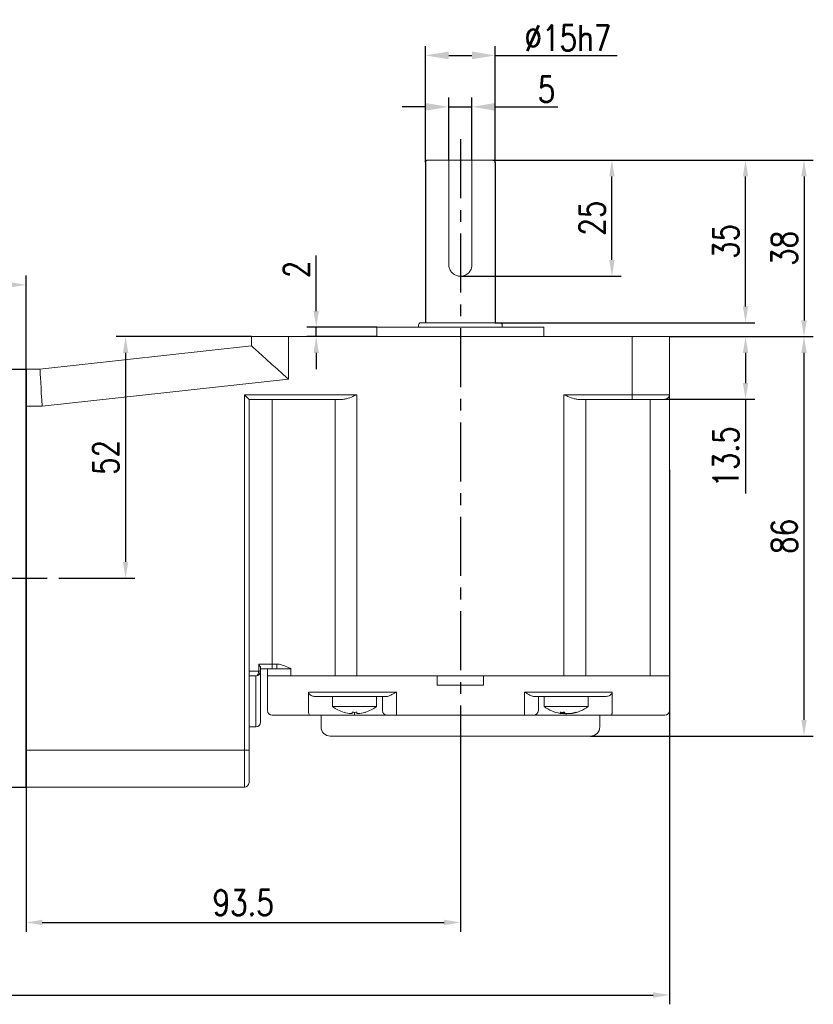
# Model space of a CAD drawing. Header units: inches. Extents: x 837 to 6223, y -2862 to 3098.
# Tile 125 of 139: x 5632 to 5803, y 508 to 720. Entities that reach past the tile are written whole.
import ezdxf

# ---------------------------------------------------------------- set-up
doc = ezdxf.new("R2010")
doc.units = ezdxf.units.IN
doc.header["$LTSCALE"] = 10
doc.header["$MEASUREMENT"] = 0
doc.linetypes.add('CENTER', pattern=[10.16, 6.35, -1.27, 1.27, -1.27])
for name, color, linetype in [('1轮廓实线层', 7, 'Continuous'), ('3中心线层', 1, 'CENTER'), ('7标注层', 4, 'Continuous')]:
    doc.layers.add(name, color=color, linetype=linetype)
doc.styles.add('TH_GBDIM', font='romans.shx', dxfattribs={"width": 0.8, "bigfont": 'gbcbig.shx'})
doc.dimstyles.new('TH_GBDIM', dxfattribs={"dimtxt": 3.5, "dimasz": 2.5, "dimexe": 2, "dimexo": 0, "dimgap": 1, "dimtad": 1, "dimdec": 4, "dimdsep": 46, "dimtxsty": 'TH_GBDIM', "dimcen": 0.09, "dimclrd": 4, "dimclre": 4, "dimclrt": 3, "dimadec": 0, "dimazin": 0, "dimtfac": 1, "dimtdec": 4, "dimtmove": 0, "dimatfit": 3, "dimfxl": 1, "dimtzin": 0, "dimarcsym": 0})

# ---------------------------------------------------------------- blocks, each defined once
blk = doc.blocks.new('*D705')
at = {"layer": '7标注层', "color": 4, "lineweight": -2, "transparency": 16777216}
for p, q in [((5459.17, 622.74), (5459.17, 507.73)), ((5772.17, 622.74), (5772.17, 507.73)), ((5462.67, 509.73), (5768.67, 509.73))]:
    blk.add_line(p, q, dxfattribs=at)
at = {"layer": '7标注层', "color": 4, "transparency": 16777216}
for points in [[(5462.67, 510.31), (5462.67, 509.14), (5459.17, 509.73)], [(5768.67, 510.31), (5768.67, 509.14), (5772.17, 509.73)]]:
    blk.add_solid(points, dxfattribs=at)
at = {"layer": 'Defpoints', "color": 0, "transparency": 16777216}
for p in [(5459.17, 622.74), (5772.17, 622.74), (5772.17, 509.73)]:
    blk.add_point(p, dxfattribs=at)
at = {"layer": '7标注层', "color": 3, "transparency": 16777216, "insert": (5616.12, 513.98), "char_height": 5.5, "attachment_point": 5, "style": 'TH_GBDIM'}
blk.add_mtext('313', dxfattribs=at)
blk = doc.blocks.new('*D707')
at = {"layer": '7标注层', "color": 4, "lineweight": -2, "transparency": 16777216}
for p, q in [((5459.17, 599.45), (5459.17, 664.59)), ((5633.67, 562.46), (5633.67, 664.59)), ((5630.17, 662.59), (5462.67, 662.59))]:
    blk.add_line(p, q, dxfattribs=at)
at = {"layer": '7标注层', "color": 4, "transparency": 16777216}
for points in [[(5462.67, 663.17), (5462.67, 662.01), (5459.17, 662.59)], [(5630.17, 663.17), (5630.17, 662.01), (5633.67, 662.59)]]:
    blk.add_solid(points, dxfattribs=at)
at = {"layer": 'Defpoints', "color": 0, "transparency": 16777216}
for p in [(5459.17, 662.59), (5459.17, 599.45), (5633.67, 562.46)]:
    blk.add_point(p, dxfattribs=at)
at = {"layer": '7标注层', "color": 3, "transparency": 16777216, "insert": (5546.42, 666.84), "char_height": 5.5, "attachment_point": 5, "style": 'TH_GBDIM'}
blk.add_mtext('174.5', dxfattribs=at)
blk = doc.blocks.new('*D709')
at = {"layer": '7标注层', "color": 4, "lineweight": -2, "transparency": 16777216}
for p, q in [((5727.17, 562.4), (5727.17, 523.34)), ((5633.67, 554.45), (5633.67, 523.34)), ((5637.17, 525.34), (5723.67, 525.34))]:
    blk.add_line(p, q, dxfattribs=at)
at = {"layer": '7标注层', "color": 4, "transparency": 16777216}
for points in [[(5637.17, 525.93), (5637.17, 524.76), (5633.67, 525.34)], [(5723.67, 525.93), (5723.67, 524.76), (5727.17, 525.34)]]:
    blk.add_solid(points, dxfattribs=at)
at = {"layer": 'Defpoints', "color": 0, "transparency": 16777216}
for p in [(5727.17, 562.4), (5633.67, 554.45), (5727.17, 525.34)]:
    blk.add_point(p, dxfattribs=at)
at = {"layer": '7标注层', "color": 3, "transparency": 16777216, "insert": (5680.42, 529.59), "char_height": 5.5, "attachment_point": 5, "style": 'TH_GBDIM'}
blk.add_mtext('93.5', dxfattribs=at)
blk = doc.blocks.new('*D801')
at = {"layer": '7标注层', "color": 4, "lineweight": -2, "transparency": 16777216}
for p, q in [((5772.17, 651.45), (5790.56, 651.45)), ((5788.56, 647.95), (5788.56, 641.45)), ((5771.17, 637.95), (5790.56, 637.95)), ((5788.56, 637.95), (5788.56, 617.67))]:
    blk.add_line(p, q, dxfattribs=at)
at = {"layer": '7标注层', "color": 4, "transparency": 16777216}
for points in [[(5787.98, 647.95), (5789.14, 647.95), (5788.56, 651.45)], [(5787.98, 641.45), (5789.14, 641.45), (5788.56, 637.95)]]:
    blk.add_solid(points, dxfattribs=at)
at = {"layer": 'Defpoints', "color": 0, "transparency": 16777216}
for p in [(5772.17, 651.45), (5788.56, 651.45), (5771.17, 637.95)]:
    blk.add_point(p, dxfattribs=at)
at = {"layer": '7标注层', "color": 3, "transparency": 16777216, "insert": (5784.31, 625.56), "char_height": 5.5, "attachment_point": 5, "rotation": 90, "style": 'TH_GBDIM'}
blk.add_mtext('13.5', dxfattribs=at)
blk = doc.blocks.new('*D802')
at = {"layer": '7标注层', "color": 4, "lineweight": -2, "transparency": 16777216}
for p, q in [((5772.17, 651.45), (5803.15, 651.45)), ((5801.15, 568.95), (5801.15, 647.95)), ((5755.17, 565.45), (5803.15, 565.45))]:
    blk.add_line(p, q, dxfattribs=at)
at = {"layer": '7标注层', "color": 4, "transparency": 16777216}
for points in [[(5800.56, 647.95), (5801.73, 647.95), (5801.15, 651.45)], [(5800.56, 568.95), (5801.73, 568.95), (5801.15, 565.45)]]:
    blk.add_solid(points, dxfattribs=at)
at = {"layer": 'Defpoints', "color": 0, "transparency": 16777216}
for p in [(5772.17, 651.45), (5801.15, 651.45), (5755.17, 565.45)]:
    blk.add_point(p, dxfattribs=at)
at = {"layer": '7标注层', "color": 3, "transparency": 16777216, "insert": (5796.9, 608.45), "char_height": 5.5, "attachment_point": 5, "rotation": 90, "style": 'TH_GBDIM'}
blk.add_mtext('86', dxfattribs=at)
blk = doc.blocks.new('*D803')
at = {"layer": '7标注层', "color": 4, "lineweight": -2, "transparency": 16777216}
for p, q in [((5719.67, 688.95), (5719.67, 713.98)), ((5734.67, 688.95), (5734.67, 713.98)), ((5724.67, 711.98), (5729.67, 711.98)), ((5734.67, 711.98), (5760.95, 711.98))]:
    blk.add_line(p, q, dxfattribs=at)
at = {"layer": '7标注层', "color": 4, "transparency": 16777216}
for points in [[(5724.67, 712.82), (5724.67, 711.15), (5719.67, 711.98)], [(5729.67, 712.82), (5729.67, 711.15), (5734.67, 711.98)]]:
    blk.add_solid(points, dxfattribs=at)
at = {"layer": 'Defpoints', "color": 0, "transparency": 16777216}
for p in [(5734.67, 711.98), (5719.67, 688.95), (5734.67, 688.95)]:
    blk.add_point(p, dxfattribs=at)
at = {"layer": '7标注层', "color": 3, "transparency": 16777216, "insert": (5750.31, 715.73), "char_height": 5.5, "attachment_point": 5, "style": 'TH_GBDIM'}
blk.add_mtext('{%%c15}{}{h7}', dxfattribs=at)
blk = doc.blocks.new('*D804')
at = {"layer": '7标注层', "color": 4, "lineweight": -2, "transparency": 16777216}
for p, q in [((5734.17, 689.45), (5761.79, 689.45)), ((5759.79, 667.95), (5759.79, 685.95)), ((5727.17, 664.45), (5761.79, 664.45))]:
    blk.add_line(p, q, dxfattribs=at)
at = {"layer": '7标注层', "color": 4, "transparency": 16777216}
for points in [[(5759.2, 685.95), (5760.37, 685.95), (5759.79, 689.45)], [(5759.2, 667.95), (5760.37, 667.95), (5759.79, 664.45)]]:
    blk.add_solid(points, dxfattribs=at)
at = {"layer": 'Defpoints', "color": 0, "transparency": 16777216}
for p in [(5734.17, 689.45), (5759.79, 689.45), (5727.17, 664.45)]:
    blk.add_point(p, dxfattribs=at)
at = {"layer": '7标注层', "color": 3, "transparency": 16777216, "insert": (5755.54, 676.95), "char_height": 5.5, "attachment_point": 5, "rotation": 90, "style": 'TH_GBDIM'}
blk.add_mtext('{25}{}{}', dxfattribs=at)
blk = doc.blocks.new('*D710')
at = {"layer": '7标注层', "color": 4, "lineweight": -2, "transparency": 16777216}
for p, q in [((5739.24, 689.45), (5803.15, 689.45)), ((5801.15, 685.95), (5801.15, 654.95)), ((5772.17, 651.45), (5803.15, 651.45))]:
    blk.add_line(p, q, dxfattribs=at)
at = {"layer": '7标注层', "color": 4, "transparency": 16777216}
for points in [[(5800.56, 685.95), (5801.73, 685.95), (5801.15, 689.45)], [(5800.56, 654.95), (5801.73, 654.95), (5801.15, 651.45)]]:
    blk.add_solid(points, dxfattribs=at)
at = {"layer": 'Defpoints', "color": 0, "transparency": 16777216}
for p in [(5739.24, 689.45), (5772.17, 651.45), (5801.15, 651.45)]:
    blk.add_point(p, dxfattribs=at)
at = {"layer": '7标注层', "color": 3, "transparency": 16777216, "insert": (5796.9, 670.45), "char_height": 5.5, "attachment_point": 5, "rotation": 90, "style": 'TH_GBDIM'}
blk.add_mtext('38', dxfattribs=at)
blk = doc.blocks.new('*D805')
at = {"layer": '7标注层', "color": 4, "lineweight": -2, "transparency": 16777216}
for p, q in [((5696.13, 656.95), (5696.13, 668.89)), ((5709.17, 653.45), (5694.13, 653.45)), ((5696.13, 651.45), (5696.13, 653.45)), ((5709.17, 651.45), (5694.13, 651.45)), ((5696.13, 647.95), (5696.13, 644.45))]:
    blk.add_line(p, q, dxfattribs=at)
at = {"layer": '7标注层', "color": 4, "transparency": 16777216}
for points in [[(5695.55, 656.95), (5696.72, 656.95), (5696.13, 653.45)], [(5695.55, 647.95), (5696.72, 647.95), (5696.13, 651.45)]]:
    blk.add_solid(points, dxfattribs=at)
at = {"layer": 'Defpoints', "color": 0, "transparency": 16777216}
for p in [(5709.17, 653.45), (5696.13, 651.45), (5709.17, 651.45)]:
    blk.add_point(p, dxfattribs=at)
at = {"layer": '7标注层', "color": 3, "transparency": 16777216, "insert": (5691.88, 665.92), "char_height": 5.5, "attachment_point": 5, "rotation": 90, "style": 'TH_GBDIM'}
blk.add_mtext('2', dxfattribs=at)
blk = doc.blocks.new('*D810')
at = {"layer": '7标注层', "color": 4, "lineweight": -2, "transparency": 16777216}
for p, q in [((5724.67, 689.45), (5724.67, 702.91)), ((5729.67, 689.45), (5729.67, 702.91)), ((5719.67, 700.91), (5714.67, 700.91)), ((5724.67, 700.91), (5729.67, 700.91)), ((5734.67, 700.91), (5748.18, 700.91))]:
    blk.add_line(p, q, dxfattribs=at)
at = {"layer": '7标注层', "color": 4, "transparency": 16777216}
for points in [[(5719.67, 701.74), (5719.67, 700.07), (5724.67, 700.91)], [(5734.67, 701.74), (5734.67, 700.07), (5729.67, 700.91)]]:
    blk.add_solid(points, dxfattribs=at)
at = {"layer": 'Defpoints', "color": 0, "transparency": 16777216}
for p in [(5729.67, 700.91), (5724.67, 689.45), (5729.67, 689.45)]:
    blk.add_point(p, dxfattribs=at)
at = {"layer": '7标注层', "color": 3, "transparency": 16777216, "insert": (5745.71, 704.66), "char_height": 5.5, "attachment_point": 5, "style": 'TH_GBDIM'}
blk.add_mtext('5', dxfattribs=at)
blk = doc.blocks.new('*D811')
at = {"layer": '7标注层', "color": 4, "lineweight": -2, "transparency": 16777216}
for p, q in [((5682.17, 651.45), (5653.1, 651.45)), ((5655.1, 647.95), (5655.1, 602.95)), ((5642.5, 599.45), (5657.1, 599.45))]:
    blk.add_line(p, q, dxfattribs=at)
at = {"layer": '7标注层', "color": 4, "transparency": 16777216}
for points in [[(5654.52, 647.95), (5655.68, 647.95), (5655.1, 651.45)], [(5654.52, 602.95), (5655.68, 602.95), (5655.1, 599.45)]]:
    blk.add_solid(points, dxfattribs=at)
at = {"layer": 'Defpoints', "color": 0, "transparency": 16777216}
for p in [(5682.17, 651.45), (5642.5, 599.45), (5655.1, 599.45)]:
    blk.add_point(p, dxfattribs=at)
at = {"layer": '7标注层', "color": 3, "transparency": 16777216, "insert": (5650.85, 625.45), "char_height": 5.5, "attachment_point": 5, "rotation": 90, "style": 'TH_GBDIM'}
blk.add_mtext('52', dxfattribs=at)
blk = doc.blocks.new('*D711')
at = {"layer": '7标注层', "color": 4, "lineweight": -2, "transparency": 16777216}
for p, q in [((5734.17, 689.45), (5790.56, 689.45)), ((5788.56, 657.95), (5788.56, 685.95)), ((5734.67, 654.45), (5790.56, 654.45))]:
    blk.add_line(p, q, dxfattribs=at)
at = {"layer": '7标注层', "color": 4, "transparency": 16777216}
for points in [[(5787.98, 685.95), (5789.14, 685.95), (5788.56, 689.45)], [(5787.98, 657.95), (5789.14, 657.95), (5788.56, 654.45)]]:
    blk.add_solid(points, dxfattribs=at)
at = {"layer": 'Defpoints', "color": 0, "transparency": 16777216}
for p in [(5734.17, 689.45), (5788.56, 689.45), (5734.67, 654.45)]:
    blk.add_point(p, dxfattribs=at)
at = {"layer": '7标注层', "color": 3, "transparency": 16777216, "insert": (5784.31, 671.95), "char_height": 5.5, "attachment_point": 5, "rotation": 90, "style": 'TH_GBDIM'}
blk.add_mtext('35', dxfattribs=at)

msp = doc.modelspace()

# ---------------------------------------------------------------- linework, layer by layer
for p, q in [((5719.66992, 688.94924), (5719.66992, 654.44923)), ((5734.66992, 688.94924), (5734.66992, 654.44923)), ((5625.66992, 644.44924), (5633.66992, 644.44924)), ((5633.66992, 644.44924), (5633.66992, 636.44924)), ((5633.66992, 644.44924), (5633.66992, 636.44924)), ((5633.66992, 554.44924), (5633.66992, 562.44924)), ((5633.66992, 554.44924), (5633.66992, 562.44924)), ((5625.66992, 554.44924), (5633.66992, 554.44924)), ((5625.66992, 554.44924), (5633.66992, 554.44924))]:
    msp.add_line(p, q)
at = {"color": 7, "linetype": 'Continuous', "lineweight": 15}
for p, q in [((5720.16992, 689.44924), (5724.66992, 689.44924)), ((5729.66992, 689.44924), (5724.66992, 689.44924)), ((5724.66992, 666.94924), (5724.66992, 688.94924)), ((5729.66992, 689.44924), (5734.16992, 689.44924)), ((5729.66992, 688.94924), (5729.66992, 666.94924)), ((5709.16992, 653.44924), (5727.16992, 653.44924)), ((5718.66992, 654.44923), (5735.66992, 654.44923)), ((5727.16992, 653.44924), (5745.16992, 653.44924)), ((5682.16992, 649.44923), (5682.16992, 651.44924)), ((5682.16992, 651.44924), (5690.16992, 651.44924)), ((5690.16992, 651.44924), (5690.16992, 642.2802)), ((5690.16992, 651.44924), (5764.16992, 651.44924)), ((5764.16992, 638.94924), (5764.16992, 651.44924)), ((5764.16992, 651.44924), (5772.16992, 651.44924)), ((5772.16992, 651.44924), (5772.16992, 638.94924)), ((5636.66992, 644.44924), (5682.16992, 649.44923)), ((5633.66992, 644.44924), (5636.66992, 644.44924)), ((5690.16992, 642.2802), (5637.10816, 636.44924)), ((5680.66992, 638.94924), (5704.87838, 638.94924)), ((5680.66992, 562.44924), (5680.66992, 638.94924)), ((5681.66992, 637.94924), (5680.66992, 638.94924)), ((5681.66992, 637.94924), (5681.66992, 562.44924)), ((5701.87838, 637.94924), (5681.66992, 637.94924)), ((5686.66992, 637.94924), (5686.66992, 580.94924)), ((5700.17991, 578.44924), (5700.17991, 637.94924)), ((5704.87838, 638.94924), (5704.87838, 578.44924)), ((5749.46147, 638.94924), (5764.16992, 638.94924)), ((5749.46147, 578.44924), (5749.46147, 638.94924)), ((5764.16992, 637.94924), (5752.46146, 637.94924)), ((5754.15993, 637.94924), (5754.15993, 578.44924)), ((5764.16992, 638.94924), (5764.16992, 637.94924)), ((5764.16992, 638.94924), (5772.16992, 638.94924)), ((5771.16992, 637.94924), (5764.16992, 637.94924)), ((5768.03816, 578.44924), (5768.03816, 637.94924)), ((5772.16992, 638.94924), (5772.16992, 578.44924)), ((5637.10816, 636.44924), (5633.66992, 636.44924)), ((5683.75325, 580.94924), (5686.66992, 580.94924)), ((5683.75325, 579.44924), (5683.75325, 580.94924)), ((5686.66992, 580.94924), (5686.66992, 579.94924)), ((5686.66992, 580.94924), (5687.66992, 580.94924)), ((5687.66992, 580.94924), (5687.66992, 579.94924)), ((5681.66992, 579.44924), (5683.75325, 579.44924)), ((5683.75325, 579.44924), (5684.16992, 579.44924)), ((5684.16992, 580.09676), (5684.16992, 579.44924)), ((5686.66992, 579.94924), (5684.16992, 579.94924)), ((5684.16992, 579.44924), (5684.16992, 568.44923)), ((5685.66992, 579.94924), (5685.66992, 578.44924)), ((5687.66992, 579.94924), (5686.66992, 579.94924)), ((5687.66992, 579.94924), (5690.33374, 579.94924)), ((5690.33374, 579.94924), (5690.66992, 579.94924)), ((5690.66992, 580.05541), (5690.66992, 578.44924)), ((5683.16992, 578.44924), (5681.66992, 578.44924)), ((5683.16992, 567.44924), (5683.16992, 578.44924)), ((5685.66992, 570.94924), (5685.66992, 578.44924)), ((5685.66992, 578.44924), (5690.5621, 578.44924)), ((5690.5621, 578.44924), (5697.44806, 578.44924)), ((5697.44806, 578.44924), (5690.66992, 578.44924)), ((5700.17991, 578.44924), (5697.44806, 578.44924)), ((5700.17991, 578.44924), (5697.44806, 578.44924)), ((5700.17991, 578.44924), (5704.87838, 578.44924)), ((5700.17991, 578.44924), (5704.87838, 578.44924)), ((5722.16992, 578.44924), (5704.87838, 578.44924)), ((5704.87838, 578.44924), (5749.46147, 578.44924)), ((5722.16992, 578.44924), (5722.16992, 576.44924)), ((5732.16992, 576.44924), (5732.16992, 578.44924)), ((5749.46147, 578.44924), (5732.16992, 578.44924)), ((5749.46147, 578.44924), (5754.15993, 578.44924)), ((5749.46147, 578.44924), (5754.15993, 578.44924)), ((5756.89178, 578.44924), (5754.15993, 578.44924)), ((5756.89178, 578.44924), (5754.15993, 578.44924)), ((5756.89178, 578.44924), (5762.63711, 578.44924)), ((5762.63711, 578.44924), (5756.89178, 578.44924)), ((5768.03816, 578.44924), (5762.63711, 578.44924)), ((5768.03816, 578.44924), (5762.63711, 578.44924)), ((5768.03816, 578.44924), (5772.16992, 578.44924)), ((5768.03816, 578.44924), (5772.16992, 578.44924)), ((5772.16992, 578.44924), (5772.16992, 570.94924)), ((5694.46437, 574.94924), (5697.44806, 574.94924)), ((5694.46437, 570.94924), (5694.46437, 574.94924)), ((5697.44806, 574.94924), (5700.17991, 574.94924)), ((5700.17991, 574.94924), (5704.87838, 574.94924)), ((5704.87838, 574.94924), (5713.38339, 574.94924)), ((5713.38339, 574.94924), (5713.38339, 570.94924)), ((5732.16992, 576.44924), (5722.16992, 576.44924)), ((5740.95645, 574.94924), (5749.46147, 574.94924)), ((5740.95645, 570.94924), (5740.95645, 574.94924)), ((5749.46147, 574.94924), (5754.15993, 574.94924)), ((5754.15993, 574.94924), (5756.89178, 574.94924)), ((5756.89178, 574.94924), (5759.87547, 574.94924)), ((5759.87547, 574.94924), (5759.87547, 570.94924)), ((5698.38776, 573.94923), (5696.10266, 573.94923)), ((5699.84124, 573.94923), (5698.38776, 573.94923)), ((5699.84124, 573.94923), (5700.0106, 573.94923)), ((5701.11961, 573.94923), (5700.0106, 573.94923)), ((5704.87838, 573.94923), (5701.11961, 573.94923)), ((5711.14732, 573.94923), (5704.87838, 573.94923)), ((5710.38339, 570.94924), (5710.38339, 573.94923)), ((5749.46147, 573.94923), (5743.19252, 573.94923)), ((5743.95645, 573.94923), (5743.95645, 570.94924)), ((5753.22024, 573.94923), (5749.46147, 573.94923)), ((5754.32924, 573.94923), (5753.22024, 573.94923)), ((5754.32924, 573.94923), (5754.4986, 573.94923)), ((5755.95209, 573.94923), (5754.4986, 573.94923)), ((5758.23718, 573.94923), (5755.95209, 573.94923)), ((5699.63339, 571.81204), (5709.13339, 571.81204)), ((5702.12953, 570.58895), (5702.1218, 570.57557)), ((5703.89339, 570.30343), (5703.89339, 570.58895)), ((5704.38339, 570.57557), (5704.38339, 569.94923)), ((5704.87339, 570.58895), (5704.87339, 570.30343)), ((5713.38339, 570.94924), (5713.38339, 569.94923)), ((5740.95645, 570.94924), (5740.95645, 569.94923)), ((5745.20645, 571.81204), (5754.70645, 571.81204)), ((5749.20192, 570.30343), (5749.20192, 570.57634)), ((5749.41342, 570.30343), (5749.41342, 570.58221)), ((5749.80524, 570.42254), (5749.80524, 570.30343)), ((5749.95645, 570.35282), (5749.95645, 569.94923)), ((5750.87369, 570.35417), (5750.87369, 570.30343)), ((5690.58366, 569.94923), (5686.66992, 569.94923)), ((5694.74883, 569.94923), (5690.58366, 569.94923)), ((5704.38339, 569.94923), (5694.74883, 569.94923)), ((5711.38339, 569.94923), (5704.38339, 569.94923)), ((5713.38339, 569.94923), (5711.38339, 569.94923)), ((5740.95645, 569.94923), (5713.38339, 569.94923)), ((5742.95645, 569.94923), (5740.95645, 569.94923)), ((5749.95645, 569.94923), (5742.95645, 569.94923)), ((5759.59101, 569.94923), (5749.95645, 569.94923)), ((5762.46346, 569.94923), (5759.59101, 569.94923)), ((5767.86452, 569.94923), (5762.46346, 569.94923)), ((5771.16992, 569.94923), (5767.86452, 569.94923)), ((5681.66992, 567.44924), (5683.16992, 567.44924)), ((5755.16992, 565.44924), (5699.16992, 565.44924)), ((5633.66992, 562.44924), (5680.66992, 562.44924)), ((5680.66992, 554.44924), (5680.66992, 562.44924)), ((5681.66992, 562.44924), (5680.66992, 562.44924)), ((5681.66992, 562.44924), (5681.66992, 555.44923)), ((5680.66992, 554.44924), (5633.66992, 554.44924))]:
    msp.add_line(p, q, dxfattribs=at)
at = {"color": 7, "linetype": 'Continuous', "lineweight": 15, "flags": 128}
for points in [[(5682.16992, 649.44923), (5682.26841, 649.36097), (5682.56147, 649.09836), (5683.04187, 648.66786), (5683.69778, 648.08007), (5684.51307, 647.34947), (5685.46764, 646.49405), (5686.538, 645.53487), (5687.69778, 644.49555), (5688.91844, 643.40168), (5690.16992, 642.2802)], [(5636.66992, 644.44924), (5636.67658, 644.3277), (5636.69635, 643.96678), (5636.72863, 643.37744), (5636.77245, 642.57759), (5636.82646, 641.59154), (5636.88904, 640.44924), (5636.95828, 639.1854), (5637.03206, 637.83842), (5637.10816, 636.44924)], [(5683.75325, 579.44924), (5683.74204, 579.25414), (5683.70885, 579.06655), (5683.65494, 578.89367), (5683.5824, 578.74213), (5683.494, 578.61777), (5683.39315, 578.52536), (5683.28372, 578.46845), (5683.16992, 578.44924)], [(5690.40037, 580.08363), (5690.39201, 580.06677), (5690.38365, 580.04991), (5690.3753, 580.03307), (5690.36696, 580.01624), (5690.35863, 579.99944), (5690.35032, 579.98267), (5690.34202, 579.96593), (5690.33374, 579.94924)], [(5706.63726, 570.58895), (5706.64064, 570.5831), (5706.64305, 570.57891), (5706.6445, 570.5764), (5706.64499, 570.57557)], [(5749.41342, 570.30343), (5749.24192, 570.32407), (5749.22465, 570.3264)]]:
    msp.add_lwpolyline(points, dxfattribs=at)
at = {"color": 7, "linetype": 'Continuous', "lineweight": 15}
for centre, radius, start, end in [((5720.16992, 688.94924), 0.5, 90, 180), ((5734.16992, 688.94924), 0.5, 0, 90), ((5718.66992, 653.94924), 0.5, 90, 180), ((5735.66992, 653.94924), 0.5, 0, 90), ((5771.16992, 638.94924), 1, 270, 0), ((5683.16992, 579.44924), 1, 270, 0), ((5686.66992, 570.94924), 1, 180, 270), ((5704.38339, 578.24924), 8, 233.5764264, 253.5786384), ((5704.38339, 578.24924), 7.98498, 253.6046715, 264.3221101), ((5704.38339, 579.5529), 8.97734, 266.8711338, 273.1288662), ((5704.38339, 578.24924), 7.98498, 275.6778899, 286.3953285), ((5704.38339, 578.24924), 8, 286.4213616, 306.4235736), ((5711.38339, 570.94924), 1, 180, 270), ((5742.95645, 570.94924), 1, 270, 0), ((5749.95645, 578.24924), 8, 233.5764264, 260.7696774), ((5749.09581, 578.24481), 7.66924, 266.6147021, 273.3852979), ((5749.6226, 571.81697), 1.57091, 231.4185781, 254.4667605), ((5749.77016, 577.10007), 6.83583, 260.7658585, 263.8616047), ((5750.52834, 571.81697), 1.57091, 231.4185781, 254.4667605), ((5749.46798, 571.59205), 1.33202, 284.6667544, 291.513204), ((5749.76091, 577.15142), 6.8877, 276.1556513, 287.6774585), ((5750.13513, 577.15142), 6.8877, 276.1556513, 287.6774585), ((5749.95645, 578.24924), 8, 279.2303226, 306.4235736), ((5752.03953, 571.88963), 1.31407, 261.8139856, 278.1860144), ((5771.16992, 570.94924), 1, 270, 0), ((5683.16992, 568.44924), 1, 270, 0), ((5699.16992, 567.44924), 2, 180, 270), ((5755.16992, 567.44924), 2, 270, 0), ((5680.66992, 555.44924), 1, 270, 0)]:
    msp.add_arc(centre, radius, start, end, dxfattribs=at)
for points, knots in [([(5724.66992, 689.44924), (5724.66992, 689.44319), (5724.66992, 689.43108), (5724.66992, 689.33555), (5724.66992, 689.19693), (5724.66992, 689.05871), (5724.66992, 688.97562), (5724.66992, 688.94924)], [0, 0, 0, 0, 0.233369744, 0.467050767, 0.691530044, 0.902046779, 1, 1, 1, 1]), ([(5729.66992, 688.94924), (5729.66992, 689.00303), (5729.66992, 689.11058), (5729.66992, 689.25465), (5729.66992, 689.36742), (5729.66992, 689.43718), (5729.66992, 689.44542), (5729.66992, 689.44924)], [0, 0, 0, 0, 0.198786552, 0.397408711, 0.600670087, 0.815045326, 1, 1, 1, 1]), ([(5729.66992, 666.94924), (5729.64386, 666.67696), (5729.59178, 666.13277), (5729.18767, 665.40276), (5728.58043, 664.82667), (5727.79752, 664.47909), (5726.9516, 664.41326), (5726.1512, 664.61891), (5725.45847, 665.06495), (5724.93726, 665.72408), (5724.69636, 666.39848), (5724.67625, 666.81733), (5724.66992, 666.94924)], [0, 0, 0, 0, 0.103244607, 0.206344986, 0.313119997, 0.422625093, 0.528289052, 0.629840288, 0.732767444, 0.840539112, 0.949782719, 1, 1, 1, 1]), ([(5704.87838, 638.94924), (5704.87407, 638.94731), (5704.59627, 638.82305), (5703.8538, 638.49584), (5702.8256, 638.06009), (5702.13903, 637.97974), (5701.87838, 637.94924)], [0, 0, 0, 0, 0.004181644, 0.26994157, 0.72284205, 1, 1, 1, 1]), ([(5752.46146, 637.94924), (5752.20081, 637.97974), (5751.51424, 638.06009), (5750.48605, 638.49585), (5749.74356, 638.82304), (5749.46577, 638.94731), (5749.46147, 638.94924)], [0, 0, 0, 0, 0.277158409, 0.730058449, 0.995818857, 1, 1, 1, 1]), ([(5683.75325, 580.94924), (5683.75441, 580.94768), (5683.80333, 580.88163), (5683.94718, 580.67284), (5684.12426, 580.3599), (5684.15641, 580.1746), (5684.16992, 580.09676)], [0, 0, 0, 0, 0.004957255, 0.210261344, 0.668256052, 1, 1, 1, 1]), ([(5687.66992, 580.94924), (5687.73153, 580.9479), (5688.23508, 580.93694), (5689.17988, 580.67455), (5689.98871, 580.28294), (5690.40037, 580.08363)], [0, 0, 0, 0, 0.064072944, 0.52365759, 1, 1, 1, 1]), ([(5690.40037, 580.08363), (5690.41914, 580.07339), (5690.4618, 580.05011), (5690.51633, 580.02874), (5690.58087, 580.02285), (5690.62519, 580.03538), (5690.65955, 580.05051), (5690.66802, 580.05451), (5690.66992, 580.05541)], [0, 0, 0, 0, 0.224845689, 0.51103387, 0.604748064, 0.901630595, 0.977879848, 1, 1, 1, 1]), ([(5696.10266, 573.94923), (5695.84153, 573.97441), (5695.39842, 574.01714), (5694.89906, 574.27008), (5694.6265, 574.51673), (5694.48855, 574.73585), (5694.47197, 574.88211), (5694.46437, 574.94924)], [0, 0, 0, 0, 0.375456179, 0.637100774, 0.789766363, 0.903516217, 1, 1, 1, 1]), ([(5713.38339, 574.94924), (5713.38023, 574.94741), (5713.32304, 574.91438), (5712.92154, 574.68254), (5712.28155, 574.32214), (5711.5821, 574.00102), (5711.26628, 573.9634), (5711.14732, 573.94923)], [0, 0, 0, 0, 0.004008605, 0.072495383, 0.508977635, 0.815042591, 1, 1, 1, 1]), ([(5743.19252, 573.94923), (5743.07356, 573.9634), (5742.75775, 574.00102), (5742.05829, 574.32213), (5741.41831, 574.68256), (5741.0168, 574.91437), (5740.95961, 574.94741), (5740.95645, 574.94924)], [0, 0, 0, 0, 0.184957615, 0.491023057, 0.927504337, 0.995991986, 1, 1, 1, 1]), ([(5759.87547, 574.94924), (5759.86828, 574.884), (5759.85213, 574.73767), (5759.70404, 574.50081), (5759.38509, 574.22885), (5758.8724, 574.00109), (5758.44977, 573.96659), (5758.23718, 573.94923)], [0, 0, 0, 0, 0.093757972, 0.210303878, 0.391081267, 0.693703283, 1, 1, 1, 1]), ([(5694.74883, 569.94923), (5694.74805, 569.94924), (5694.72437, 569.94949), (5694.66971, 569.97601), (5694.59038, 570.10255), (5694.52104, 570.33036), (5694.47361, 570.62193), (5694.46745, 570.84011), (5694.46437, 570.94924)], [0, 0, 0, 0, 0.005543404, 0.167838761, 0.383691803, 0.591587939, 0.795726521, 1, 1, 1, 1]), ([(5703.59339, 570.30343), (5703.62692, 570.30042), (5703.69398, 570.29441), (5703.78366, 570.2906), (5703.85138, 570.29136), (5703.888, 570.2961), (5703.89183, 570.3013), (5703.89339, 570.30343)], [0, 0, 0, 0, 0.213877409, 0.427807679, 0.640595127, 0.852877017, 1, 1, 1, 1]), ([(5704.87339, 570.30343), (5704.87666, 570.30042), (5704.8832, 570.29441), (5704.93446, 570.2906), (5705.00988, 570.29136), (5705.09425, 570.2961), (5705.15041, 570.3013), (5705.17339, 570.30343)], [0, 0, 0, 0, 0.213882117, 0.427812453, 0.640593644, 0.852881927, 1, 1, 1, 1]), ([(5749.0392, 570.30343), (5749.06894, 570.30042), (5749.12843, 570.29441), (5749.19173, 570.2906), (5749.22553, 570.29136), (5749.22716, 570.2961), (5749.20925, 570.3013), (5749.20192, 570.30343)], [0, 0, 0, 0, 0.213879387, 0.427808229, 0.640594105, 0.852881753, 1, 1, 1, 1]), ([(5749.80524, 570.30343), (5749.78941, 570.30042), (5749.75776, 570.29441), (5749.67614, 570.2906), (5749.58059, 570.29136), (5749.48862, 570.2961), (5749.43526, 570.3013), (5749.41342, 570.30343)], [0, 0, 0, 0, 0.2138777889, 0.4278050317, 0.6405967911, 0.8528828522, 1, 1, 1, 1]), ([(5750.10766, 570.30343), (5750.12348, 570.30042), (5750.15514, 570.29441), (5750.23675, 570.2906), (5750.33231, 570.29136), (5750.42428, 570.2961), (5750.47764, 570.3013), (5750.49948, 570.30343)], [0, 0, 0, 0, 0.213877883, 0.42780522, 0.640594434, 0.85288063, 1, 1, 1, 1]), ([(5750.87369, 570.30343), (5750.84386, 570.30041), (5750.78419, 570.29437), (5750.72231, 570.29074), (5750.68942, 570.29081), (5750.69165, 570.29382), (5750.69241, 570.29485)], [0, 0, 0, 0, 0.28515514, 0.570384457, 0.854081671, 1, 1, 1, 1]), ([(5759.87547, 570.94924), (5759.87239, 570.84011), (5759.86623, 570.62193), (5759.81881, 570.33036), (5759.74946, 570.10255), (5759.67013, 569.97601), (5759.61548, 569.94949), (5759.59179, 569.94924), (5759.59101, 569.94923)], [0, 0, 0, 0, 0.204273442, 0.408411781, 0.616307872, 0.832161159, 0.994456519, 1, 1, 1, 1])]:
    msp.add_open_spline(points, degree=3, knots=knots, dxfattribs=at)
for points in [[(5709.16992, 653.44924), (5709.16992, 651.44924)], [(5718.16992, 653.94924), (5718.16992, 653.44924)], [(5736.16992, 653.44924), (5736.16992, 653.94924)], [(5745.16992, 651.44924), (5745.16992, 653.44924)], [(5699.63339, 573.94923), (5699.63339, 571.81204)], [(5709.13339, 571.81204), (5709.13339, 573.94923)], [(5745.20645, 573.94923), (5745.20645, 571.81204)], [(5754.70645, 571.81204), (5754.70645, 573.94923)], [(5749.22465, 570.29485), (5749.22465, 570.5767)], [(5750.68825, 570.3264), (5750.68825, 570.29485)], [(5697.16992, 569.94923), (5697.16992, 567.44924)], [(5757.16992, 567.44924), (5757.16992, 569.94923)]]:
    msp.add_open_spline(points, degree=1, dxfattribs=at)
at = {"layer": '1轮廓实线层', "color": 0}
for p, q in [((5633.66992, 644.44924), (5633.66992, 554.44924)), ((5633.66992, 644.44924), (5633.66992, 554.44924)), ((5633.66992, 642.44924), (5633.66992, 641.54924)), ((5633.66992, 642.44924), (5633.66992, 641.54924))]:
    msp.add_line(p, q, dxfattribs=at)
at = {"layer": '3中心线层', "ltscale": 0.2}
for p, q in [((5727.16992, 693.93553), (5727.16992, 562.4004)), ((5605.17065, 599.44923), (5642.49758, 599.44923))]:
    msp.add_line(p, q, dxfattribs=at)

# ---------------------------------------------------------------- dimensions: what is measured, and where the dimension line sits
at = {"layer": '7标注层'}
dim = msp.add_linear_dim(base=(5734.66992, 711.98264), p1=(5719.66992, 688.94924), p2=(5734.66992, 688.94924), text='{%%c<>}{}{h7}', dimstyle='TH_GBDIM', override={"dimtxt": 5.5, "dimasz": 5, "dimdec": 0}, dxfattribs=at)
dim.commit()
dim.dimension.update_dxf_attribs({"geometry": '*D803', "text_midpoint": (5750.30802, 711.98264), "dimtype": 160})
for base, p1, p2, override, picture, middle in [((5729.66992, 700.90776), (5724.66992, 689.44924), (5729.66992, 689.44924), {"dimtxt": 5.5, "dimasz": 5, "dimdec": 0}, '*D810', (5745.71469, 700.90776)), ((5772.16992, 509.72788), (5459.16992, 622.73579), (5772.16992, 622.73579), {"dimtxt": 5.5, "dimasz": 3.5, "dimgap": 1.5, "dimtad": 1, "dimjust": 0, "dimdec": 1, "dimlfac": 1, "dimse1": 0, "dimse2": 0, "dimsd1": 0, "dimsd2": 0, "dimadec": 1}, '*D705', (5616.11775, 509.72788)), ((5727.16992, 525.34218), (5633.66992, 554.44924), (5727.16992, 562.4004), {"dimtxt": 5.5, "dimasz": 3.5, "dimgap": 1.5, "dimdec": 1, "dimadec": 1}, '*D709', (5680.41992, 525.34218))]:
    dim = msp.add_linear_dim(base=base, p1=p1, p2=p2, dimstyle='TH_GBDIM', override=override, dxfattribs=at)
    dim.commit()
    dim.dimension.update_dxf_attribs({"geometry": picture, "text_midpoint": middle, "dimtype": 160})
dim = msp.add_linear_dim(base=(5759.78774, 689.44924), p1=(5727.16908, 664.44934), p2=(5734.16992, 689.44924), angle=90, text='{<>}{}{}', dimstyle='TH_GBDIM', override={"dimtxt": 5.5, "dimasz": 3.5, "dimgap": 1.5, "dimdec": 1, "dimadec": 1}, dxfattribs=at)
dim.commit()
dim.dimension.update_dxf_attribs({"geometry": '*D804', "text_midpoint": (5759.78774, 676.94929), "dimtype": 160})
for base, p1, p2, angle, override, picture, middle in [((5788.56082, 689.44924), (5734.66992, 654.44923), (5734.16992, 689.44924), 90, {"dimtxt": 5.5, "dimasz": 3.5, "dimgap": 1.5, "dimdec": 1, "dimadec": 1}, '*D711', (5788.56082, 671.94924)), ((5801.1464, 651.44924), (5739.23855, 689.44924), (5772.16992, 651.44924), 90, {"dimtxt": 5.5, "dimasz": 3.5, "dimgap": 1.5, "dimdec": 1, "dimadec": 1}, '*D710', (5801.1464, 670.44924)), ((5459.16992, 662.58903), (5633.66992, 562.45761), (5459.16992, 599.44924), 180, {"dimtxt": 5.5, "dimasz": 3.5, "dimgap": 1.5, "dimtad": 1, "dimjust": 0, "dimdec": 1, "dimlfac": 1, "dimse1": 0, "dimse2": 0, "dimsd1": 0, "dimsd2": 0, "dimadec": 1}, '*D707', (5546.41992, 662.58903)), ((5696.13237, 651.44924), (5709.16992, 653.44924), (5709.16992, 651.44924), 90, {"dimtxt": 5.5, "dimasz": 3.5, "dimgap": 1.5, "dimdec": 1, "dimadec": 1}, '*D805', (5696.13237, 665.92199)), ((5801.1464, 651.44924), (5755.16992, 565.44924), (5772.16992, 651.44924), 90, {"dimtxt": 5.5, "dimasz": 3.5, "dimgap": 1.5, "dimdec": 1, "dimadec": 1}, '*D802', (5801.1464, 608.44924)), ((5788.56082, 651.44924), (5771.16992, 637.94924), (5772.16992, 651.44924), 90, {"dimtxt": 5.5, "dimasz": 3.5, "dimgap": 1.5, "dimdec": 1, "dimadec": 1}, '*D801', (5788.56082, 625.55876))]:
    dim = msp.add_linear_dim(base=base, p1=p1, p2=p2, angle=angle, dimstyle='TH_GBDIM', override=override, dxfattribs=at)
    dim.commit()
    dim.dimension.update_dxf_attribs({"geometry": picture, "text_midpoint": middle, "dimtype": 160})
dim = msp.add_linear_dim(base=(5655.0985, 599.44923), p1=(5682.16992, 651.44924), p2=(5642.49758, 599.44923), angle=90, dimstyle='TH_GBDIM', override={"dimtxt": 5.5, "dimasz": 3.5, "dimgap": 1.5, "dimdec": 1, "dimadec": 1}, dxfattribs=at)
dim.commit()
dim.dimension.update_dxf_attribs({"geometry": '*D811', "text_midpoint": (5650.8485, 625.44923)})

doc.saveas('drawing.dxf')
